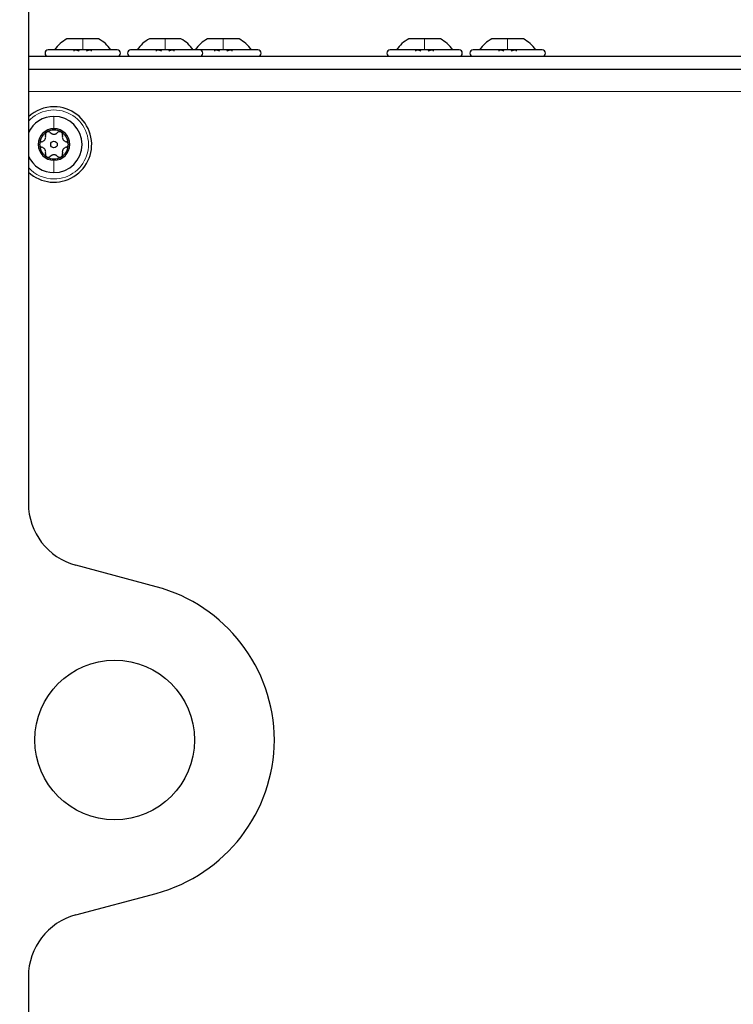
# Paper-space layout 'Blatt3' of a CAD drawing. Header units: millimetres. Extents: x 5 to 418, y 2 to 292.
# Tile 87 of 95: x 218 to 236, y 217 to 243. Entities that reach past the tile are written whole.
import ezdxf

# ---------------------------------------------------------------- set-up
doc = ezdxf.new("R2010")
doc.units = ezdxf.units.MM
doc.layers.add('SLD-0', color=7, linetype='Continuous')
doc.styles.add('SLDTEXTSTYLE0', font='TXT', dxfattribs={"width": 0.605})
doc.dimstyles.new('SLDDIMSTYLE0', dxfattribs={"dimtxt": 3.5, "dimasz": 3.302, "dimexe": 0, "dimexo": 0.0625, "dimgap": 0.875, "dimtad": 1, "dimlfac": 6, "dimrnd": 1e-09, "dimzin": 12, "dimdsep": 46, "dimtxsty": 'SLDTEXTSTYLE0', "dimsah": 1, "dimcen": 0.09, "dimadec": 0, "dimazin": 3, "dimtfac": 1, "dimtofl": 0, "dimtmove": 0, "dimatfit": 3, "dimfxl": 1, "dimfrac": 2, "dimtolj": 1, "dimtzin": 12, "dimarcsym": 0})
doc.dimstyles.new('SLDDIMSTYLE2', dxfattribs={"dimtxt": 3.5, "dimasz": 3.302, "dimexe": 0, "dimexo": 0.0625, "dimgap": 0.875, "dimtad": 1, "dimlfac": 6, "dimrnd": 1e-09, "dimzin": 12, "dimdsep": 46, "dimtxsty": 'SLDTEXTSTYLE0', "dimsah": 1, "dimcen": 0.09, "dimadec": 0, "dimazin": 3, "dimtfac": 1, "dimtmove": 0, "dimatfit": 0, "dimfxl": 1, "dimfrac": 2, "dimtolj": 1, "dimtzin": 12, "dimarcsym": 0})

# ---------------------------------------------------------------- blocks, each defined once
blk = doc.blocks.new('_D_19')
at = {"layer": 'SLD-0', "color": 7}
for p, q in [((205.654, 222.341), (205.654, 262.341)), ((216.488, 251.341), (216.488, 262.341)), ((205.654, 261.341), (199.304, 261.341)), ((216.488, 261.341), (205.654, 261.341)), ((216.488, 261.341), (222.838, 261.341))]:
    blk.add_line(p, q, dxfattribs=at)
for points in [[(205.654, 261.341), (202.352, 261.849), (202.352, 260.833)], [(216.488, 261.341), (219.79, 260.833), (219.79, 261.849)]]:
    blk.add_solid(points, dxfattribs=at)
at = {"layer": 'SLD-0', "color": 7, "insert": (208.397, 265.853), "char_height": 3.5, "attachment_point": 1, "style": 'SLDTEXTSTYLE0'}
blk.add_mtext('65', dxfattribs=at)
blk = doc.blocks.new('_D_20')
at = {"layer": 'SLD-0', "color": 7}
for p, q in [((216.488, 251.341), (216.488, 262.341)), ((255.071, 239.441), (255.071, 262.341)), ((216.488, 261.341), (255.071, 261.341))]:
    blk.add_line(p, q, dxfattribs=at)
for points in [[(216.488, 261.341), (219.79, 260.833), (219.79, 261.849)], [(255.071, 261.341), (251.769, 261.849), (251.769, 260.833)]]:
    blk.add_solid(points, dxfattribs=at)
at = {"layer": 'SLD-0', "color": 7, "insert": (229.764, 265.853), "char_height": 3.5, "attachment_point": 1, "style": 'SLDTEXTSTYLE0'}
blk.add_mtext('231,5', dxfattribs=at)
blk = doc.blocks.new('_D_21')
at = {"layer": 'SLD-0', "color": 7}
for p, q in [((205.654, 222.341), (205.654, 272.341)), ((255.071, 239.441), (255.071, 272.341)), ((255.071, 271.341), (205.654, 271.341))]:
    blk.add_line(p, q, dxfattribs=at)
for centre, start, end in [((229.719, 274.027), 153.4349, 206.5651), ((231.007, 274.027), 333.4349, 26.5651)]:
    blk.add_arc(centre, 6.006, start, end, dxfattribs=at)
for points in [[(205.654, 271.341), (208.956, 270.833), (208.956, 271.849)], [(255.071, 271.341), (251.769, 271.849), (251.769, 270.833)]]:
    blk.add_solid(points, dxfattribs=at)
at = {"layer": 'SLD-0', "color": 7, "insert": (224.347, 275.853), "char_height": 3.5, "attachment_point": 1, "style": 'SLDTEXTSTYLE0'}
blk.add_mtext('296,5', dxfattribs=at)

psp = doc.layouts.new('Blatt3')

# ---------------------------------------------------------------- linework, layer by layer
at = {"color": 7, "linetype": 'Continuous', "lineweight": 25}
for p, q in [((218.071, 250.5079), (218.071, 230.0117)), ((219.4876, 242.1329), (219.0751, 242.1329)), ((219.9001, 242.1329), (219.4876, 242.1329)), ((221.6376, 242.1329), (221.2251, 242.1329)), ((222.0501, 242.1329), (221.6376, 242.1329)), ((223.1543, 242.1329), (222.7418, 242.1329)), ((223.5668, 242.1329), (223.1543, 242.1329)), ((228.4043, 242.1329), (227.9918, 242.1329)), ((228.8168, 242.1329), (228.4043, 242.1329)), ((230.571, 242.1329), (230.1585, 242.1329)), ((230.9835, 242.1329), (230.571, 242.1329)), ((218.071, 241.6746), (244.221, 241.6746)), ((219.4876, 241.8413), (218.5876, 241.8413)), ((220.3876, 241.8413), (219.4876, 241.8413)), ((221.6376, 241.8413), (220.7376, 241.8413)), ((222.5376, 241.8413), (221.6376, 241.8413)), ((223.1543, 241.8413), (222.5376, 241.8413)), ((224.0543, 241.8413), (223.1543, 241.8413)), ((228.4043, 241.8413), (227.5043, 241.8413)), ((229.3043, 241.8413), (228.4043, 241.8413)), ((230.571, 241.8413), (229.671, 241.8413)), ((231.471, 241.8413), (230.571, 241.8413)), ((218.071, 241.3413), (243.8043, 241.3413)), ((221.3994, 227.841), (219.3063, 228.4018)), ((219.3063, 219.2807), (221.3994, 219.8416)), ((218.071, 217.6708), (218.071, 147.5117))]:
    psp.add_line(p, q, dxfattribs=at)
at = {"color": 7, "linetype": 'Continuous', "lineweight": 18}
psp.add_line((218.071, 240.7579), (243.1376, 240.7579), dxfattribs=at)
at = {"color": 7, "linetype": 'Continuous', "lineweight": 25}
for centre, radius in [((218.7376, 239.3746), 0.0863), ((220.321, 223.8413), 2.0833)]:
    psp.add_circle(centre, radius, dxfattribs=at)
for centre, radius, start, end in [((218.5876, 241.7579), 0.0833, 90, 270), ((220.3876, 241.7579), 0.0833, 270, 90), ((220.7376, 241.7579), 0.0833, 90, 270), ((222.5376, 241.7579), 0.0833, 270, 90), ((224.0543, 241.7579), 0.0833, 270, 90), ((227.5043, 241.7579), 0.0833, 90, 270), ((229.3043, 241.7579), 0.0833, 270, 90), ((229.671, 241.7579), 0.0833, 90, 270), ((231.471, 241.7579), 0.0833, 270, 90), ((218.7376, 239.3746), 0.9833, 90, 132.68491), ((218.7376, 239.3746), 0.9833, 227.31509, 90), ((218.7376, 239.3746), 0.7333, 90, 155.38002), ((218.7376, 239.3746), 0.7333, 270, 90), ((218.7376, 239.3746), 0.4125, 90, 270), ((218.7376, 239.3746), 0.375, 120, 180), ((218.7376, 239.3746), 0.375, 60, 120), ((218.7376, 239.3746), 0.4125, 270, 90), ((218.7376, 239.3746), 0.375, 360, 60), ((218.7376, 239.3746), 0.375, 180, 240), ((218.7376, 239.3746), 0.375, 300, 360), ((218.7376, 239.3746), 0.7333, 204.61998, 270), ((218.7376, 239.3746), 0.375, 240, 300), ((219.7376, 230.0117), 1.6667, 180, 255), ((220.321, 223.8163), 4.1667, 0.34344, 75), ((220.321, 223.8663), 4.1667, 285, 359.65656), ((219.7376, 217.6708), 1.6667, 105, 180)]:
    psp.add_arc(centre, radius, start, end, dxfattribs=at)
at = {"color": 7, "linetype": 'Continuous', "lineweight": 18}
for start, end in [(270, 137.79455), (222.20545, 270)]:
    psp.add_arc((218.7376, 239.3746), 0.9, start, end, dxfattribs=at)
at = {"color": 7, "linetype": 'Continuous', "lineweight": 25}
for points, knots in [([(219.0751, 242.1329), (219.0133, 242.0935), (218.8897, 242.0147), (218.7994, 241.8991), (218.7543, 241.8413)], [0, 0, 0, 0, 0.4999999, 1, 1, 1, 1]), ([(219.0751, 242.1329), (219.0133, 242.0935), (218.8897, 242.0147), (218.7994, 241.8991), (218.7543, 241.8413)], [0, 0, 0, 0, 0.4999999, 1, 1, 1, 1]), ([(220.221, 241.8413), (220.1758, 241.8991), (220.0856, 242.0147), (219.962, 242.0935), (219.9001, 242.1329)], [0, 0, 0, 0, 0.5000001, 1, 1, 1, 1]), ([(220.221, 241.8413), (220.1758, 241.8991), (220.0856, 242.0147), (219.962, 242.0935), (219.9001, 242.1329)], [0, 0, 0, 0, 0.50000013, 1, 1, 1, 1]), ([(219.2658, 241.8127), (219.2642, 241.8167), (219.2611, 241.8244), (219.266, 241.8336), (219.2788, 241.8398), (219.2992, 241.842), (219.3244, 241.8398), (219.3504, 241.8337), (219.3744, 241.8245), (219.3862, 241.8167), (219.3922, 241.8127)], [0, 0, 0, 0, 0.1252207, 0.2494814, 0.3743239, 0.4990613, 0.6238954, 0.7493873, 0.8744403, 1, 1, 1, 1]), ([(219.5831, 241.8127), (219.589, 241.8167), (219.6008, 241.8244), (219.6246, 241.8336), (219.6506, 241.8398), (219.6757, 241.842), (219.6963, 241.8398), (219.7092, 241.8337), (219.7142, 241.8245), (219.7111, 241.8167), (219.7095, 241.8127)], [0, 0, 0, 0, 0.1251933, 0.24943846, 0.37427938, 0.49902445, 0.62386859, 0.74936876, 0.87443044, 1, 1, 1, 1]), ([(221.4158, 241.8127), (221.4142, 241.8167), (221.4111, 241.8244), (221.416, 241.8336), (221.4288, 241.8398), (221.4492, 241.842), (221.4744, 241.8398), (221.5004, 241.8337), (221.5244, 241.8245), (221.5362, 241.8167), (221.5422, 241.8127)], [0, 0, 0, 0, 0.1252207, 0.2494814, 0.3743239, 0.4990613, 0.6238954, 0.7493873, 0.8744403, 1, 1, 1, 1]), ([(221.7331, 241.8127), (221.739, 241.8167), (221.7508, 241.8244), (221.7746, 241.8336), (221.8006, 241.8398), (221.8257, 241.842), (221.8463, 241.8398), (221.8592, 241.8337), (221.8642, 241.8245), (221.8611, 241.8167), (221.8595, 241.8127)], [0, 0, 0, 0, 0.1251933, 0.24943846, 0.37427938, 0.49902445, 0.62386859, 0.74936876, 0.87443044, 1, 1, 1, 1]), ([(222.9324, 241.8127), (222.9309, 241.8167), (222.9277, 241.8244), (222.9326, 241.8336), (222.9454, 241.8398), (222.9658, 241.842), (222.991, 241.8398), (223.0171, 241.8337), (223.0411, 241.8245), (223.0529, 241.8167), (223.0588, 241.8127)], [0, 0, 0, 0, 0.1252207, 0.2494814, 0.3743239, 0.4990613, 0.6238954, 0.7493873, 0.8744403, 1, 1, 1, 1]), ([(223.2498, 241.8127), (223.2557, 241.8167), (223.2675, 241.8244), (223.2913, 241.8336), (223.3172, 241.8398), (223.3424, 241.842), (223.363, 241.8398), (223.3759, 241.8337), (223.3809, 241.8245), (223.3777, 241.8167), (223.3762, 241.8127)], [0, 0, 0, 0, 0.1251933, 0.2494385, 0.3742794, 0.4990244, 0.6238686, 0.7493688, 0.8744304, 1, 1, 1, 1]), ([(228.1824, 241.8127), (228.1809, 241.8167), (228.1777, 241.8244), (228.1826, 241.8336), (228.1954, 241.8398), (228.2158, 241.842), (228.241, 241.8398), (228.2671, 241.8337), (228.2911, 241.8245), (228.3029, 241.8167), (228.3088, 241.8127)], [0, 0, 0, 0, 0.1252207, 0.2494814, 0.3743239, 0.4990613, 0.6238954, 0.7493873, 0.8744403, 1, 1, 1, 1]), ([(228.4998, 241.8127), (228.5057, 241.8167), (228.5175, 241.8244), (228.5413, 241.8336), (228.5672, 241.8398), (228.5924, 241.842), (228.613, 241.8398), (228.6259, 241.8337), (228.6309, 241.8245), (228.6277, 241.8167), (228.6262, 241.8127)], [0, 0, 0, 0, 0.1251933, 0.2494385, 0.3742794, 0.4990244, 0.6238686, 0.7493688, 0.8744304, 1, 1, 1, 1]), ([(230.3491, 241.8127), (230.3475, 241.8167), (230.3444, 241.8244), (230.3493, 241.8336), (230.3621, 241.8398), (230.3825, 241.842), (230.4077, 241.8398), (230.4337, 241.8337), (230.4577, 241.8245), (230.4696, 241.8167), (230.4755, 241.8127)], [0, 0, 0, 0, 0.1252207, 0.2494814, 0.3743239, 0.4990613, 0.6238954, 0.7493873, 0.8744403, 1, 1, 1, 1]), ([(230.6664, 241.8127), (230.6723, 241.8167), (230.6841, 241.8244), (230.708, 241.8336), (230.7339, 241.8398), (230.7591, 241.842), (230.7796, 241.8398), (230.7926, 241.8337), (230.7976, 241.8245), (230.7944, 241.8167), (230.7928, 241.8127)], [0, 0, 0, 0, 0.1251933, 0.2494385, 0.3742794, 0.4990244, 0.6238686, 0.7493688, 0.8744304, 1, 1, 1, 1]), ([(218.4203, 239.4476), (218.4364, 239.4532), (218.4606, 239.4616), (218.4877, 239.4863), (218.5045, 239.5089), (218.5158, 239.5349), (218.5238, 239.5709), (218.519, 239.5961), (218.5158, 239.6129)], [0, 0, 0, 0, 0.249201, 0.3743378, 0.4989316, 0.6240084, 0.74976, 1, 1, 1, 1]), ([(218.5501, 239.6994), (218.543, 239.6942), (218.5287, 239.6838), (218.5161, 239.6608), (218.511, 239.6362), (218.5142, 239.6207), (218.5158, 239.6129)], [0, 0, 0, 0, 0.2498571, 0.4994664, 0.7490114, 1, 1, 1, 1]), ([(218.6422, 239.6859), (218.6363, 239.6911), (218.6245, 239.7016), (218.6006, 239.7096), (218.5743, 239.7102), (218.5582, 239.703), (218.5501, 239.6994)], [0, 0, 0, 0, 0.2498071, 0.5000551, 0.7503094, 1, 1, 1, 1]), ([(218.6422, 239.6859), (218.6551, 239.6748), (218.6744, 239.6581), (218.7094, 239.6469), (218.7374, 239.6436), (218.7655, 239.6469), (218.8007, 239.6579), (218.8201, 239.6747), (218.8331, 239.6859)], [0, 0, 0, 0, 0.2491679, 0.3743031, 0.4989033, 0.6239875, 0.7497462, 1, 1, 1, 1]), ([(218.9251, 239.6994), (218.9171, 239.703), (218.9009, 239.7102), (218.8747, 239.7096), (218.8509, 239.7016), (218.839, 239.6911), (218.8331, 239.6859)], [0, 0, 0, 0, 0.250033, 0.4996315, 0.7492277, 1, 1, 1, 1]), ([(218.9595, 239.6129), (218.9611, 239.6206), (218.9642, 239.6361), (218.9592, 239.6608), (218.9466, 239.6838), (218.9323, 239.6942), (218.9251, 239.6994)], [0, 0, 0, 0, 0.2498147, 0.4999078, 0.7501201, 1, 1, 1, 1]), ([(218.9595, 239.6129), (218.9563, 239.5962), (218.9515, 239.5711), (218.9593, 239.5352), (218.9705, 239.5093), (218.9873, 239.4866), (219.0145, 239.4617), (219.0388, 239.4532), (219.0549, 239.4476)], [0, 0, 0, 0, 0.24919948, 0.37433619, 0.49893021, 0.62400742, 0.74975934, 1, 1, 1, 1]), ([(218.4203, 239.4476), (218.4128, 239.4451), (218.3979, 239.4401), (218.379, 239.4234), (218.3654, 239.401), (218.3635, 239.3834), (218.3626, 239.3746)], [0, 0, 0, 0, 0.2498519, 0.4999015, 0.7501147, 1, 1, 1, 1]), ([(218.3626, 239.3746), (218.3635, 239.3658), (218.3654, 239.3482), (218.379, 239.3258), (218.3978, 239.3091), (218.4128, 239.3041), (218.4203, 239.3016)], [0, 0, 0, 0, 0.2499907, 0.4996106, 0.7491271, 1, 1, 1, 1]), ([(219.1126, 239.3746), (219.1117, 239.3834), (219.1099, 239.401), (219.0963, 239.4234), (219.0775, 239.4401), (219.0625, 239.4451), (219.0549, 239.4476)], [0, 0, 0, 0, 0.2499907, 0.4996106, 0.7491271, 1, 1, 1, 1]), ([(219.0549, 239.3016), (219.0624, 239.3041), (219.0774, 239.3091), (219.0962, 239.3258), (219.1099, 239.3482), (219.1117, 239.3658), (219.1126, 239.3746)], [0, 0, 0, 0, 0.2498519, 0.4999015, 0.7501147, 1, 1, 1, 1]), ([(218.5158, 239.1363), (218.519, 239.153), (218.5237, 239.1782), (218.5159, 239.214), (218.5047, 239.2399), (218.4879, 239.2626), (218.4607, 239.2875), (218.4365, 239.296), (218.4203, 239.3016)], [0, 0, 0, 0, 0.2491995, 0.3743362, 0.4989302, 0.6240074, 0.7497593, 1, 1, 1, 1]), ([(218.5158, 239.1363), (218.5142, 239.1286), (218.511, 239.1131), (218.5161, 239.0885), (218.5286, 239.0654), (218.543, 239.055), (218.5501, 239.0498)], [0, 0, 0, 0, 0.2498147, 0.4999078, 0.7501201, 1, 1, 1, 1]), ([(218.8331, 239.0633), (218.8202, 239.0744), (218.8008, 239.0911), (218.7659, 239.1023), (218.7379, 239.1056), (218.7098, 239.1024), (218.6746, 239.0913), (218.6551, 239.0745), (218.6422, 239.0633)], [0, 0, 0, 0, 0.2491679, 0.3743031, 0.4989033, 0.6239875, 0.7497462, 1, 1, 1, 1]), ([(218.9251, 239.0498), (218.9323, 239.055), (218.9466, 239.0654), (218.9592, 239.0884), (218.9642, 239.113), (218.9611, 239.1285), (218.9595, 239.1363)], [0, 0, 0, 0, 0.2498571, 0.4994664, 0.7490114, 1, 1, 1, 1]), ([(219.0549, 239.3016), (219.0389, 239.296), (219.0147, 239.2876), (218.9876, 239.2629), (218.9707, 239.2403), (218.9595, 239.2143), (218.9515, 239.1783), (218.9563, 239.1531), (218.9595, 239.1363)], [0, 0, 0, 0, 0.249201, 0.3743378, 0.4989316, 0.6240084, 0.74976, 1, 1, 1, 1]), ([(218.5501, 239.0498), (218.5582, 239.0462), (218.5743, 239.039), (218.6006, 239.0396), (218.6244, 239.0476), (218.6362, 239.0581), (218.6422, 239.0633)], [0, 0, 0, 0, 0.250033, 0.4996315, 0.7492277, 1, 1, 1, 1]), ([(218.8331, 239.0633), (218.839, 239.0581), (218.8508, 239.0476), (218.8747, 239.0396), (218.9009, 239.039), (218.9171, 239.0462), (218.9251, 239.0498)], [0, 0, 0, 0, 0.24980712, 0.50005507, 0.75030939, 1, 1, 1, 1])]:
    psp.add_open_spline(points, degree=3, knots=knots, dxfattribs=at)
for points in [[(219.0751, 242.1329), (219.0133, 242.0935), (218.8896, 242.0147), (218.7994, 241.8991), (218.7543, 241.8413)], [(220.221, 241.8413), (220.1759, 241.8991), (220.0856, 242.0147), (219.962, 242.0935), (219.9001, 242.1329)], [(221.2251, 242.1329), (221.1633, 242.0935), (221.0396, 242.0147), (220.9494, 241.8991), (220.9043, 241.8413)], [(222.371, 241.8413), (222.3259, 241.8991), (222.2356, 242.0147), (222.112, 242.0935), (222.0501, 242.1329)], [(222.7418, 242.1329), (222.68, 242.0935), (222.5563, 242.0147), (222.4661, 241.8991), (222.421, 241.8413)], [(223.8876, 241.8413), (223.8425, 241.8991), (223.7523, 242.0147), (223.6286, 242.0935), (223.5668, 242.1329)], [(227.9918, 242.1329), (227.93, 242.0935), (227.8063, 242.0147), (227.7161, 241.8991), (227.671, 241.8413)], [(229.1376, 241.8413), (229.0925, 241.8991), (229.0023, 242.0147), (228.8786, 242.0935), (228.8168, 242.1329)], [(230.1585, 242.1329), (230.0966, 242.0935), (229.973, 242.0147), (229.8828, 241.8991), (229.8376, 241.8413)], [(231.3043, 241.8413), (231.2592, 241.8991), (231.169, 242.0147), (231.0453, 242.0935), (230.9835, 242.1329)]]:
    psp.add_open_spline(points, degree=3, dxfattribs=at)
at = {"color": 7, "linetype": 'Continuous', "lineweight": 18}
for points in [[(219.4876, 241.8413), (219.4876, 241.8991), (219.4876, 242.0147), (219.4876, 242.0935), (219.4876, 242.1329)], [(221.6376, 241.8413), (221.6376, 241.8991), (221.6376, 242.0147), (221.6376, 242.0935), (221.6376, 242.1329)], [(223.1543, 241.8413), (223.1543, 241.8991), (223.1543, 242.0147), (223.1543, 242.0935), (223.1543, 242.1329)], [(228.4043, 241.8413), (228.4043, 241.8991), (228.4043, 242.0147), (228.4043, 242.0935), (228.4043, 242.1329)], [(230.571, 241.8413), (230.571, 241.8991), (230.571, 242.0147), (230.571, 242.0935), (230.571, 242.1329)], [(218.7376, 240.1079), (218.7376, 240.0628), (218.7376, 239.9726), (218.7376, 239.8489), (218.7376, 239.7871)], [(218.7376, 238.6413), (218.7376, 238.6864), (218.7376, 238.7766), (218.7376, 238.9003), (218.7376, 238.9621)]]:
    psp.add_open_spline(points, degree=3, dxfattribs=at)

# ---------------------------------------------------------------- dimensions: what is measured, and where the dimension line sits
at = {"layer": 'SLD-0', "color": 7}
dim = psp.add_linear_dim(base=(205.6543, 271.3413), p1=(255.071, 239.4413), p2=(205.6543, 222.3413), text='(<>)', dimstyle='SLDDIMSTYLE0', dxfattribs=at)
dim.commit()
dim.dimension.update_dxf_attribs({"geometry": '_D_21', "text_midpoint": (230.3626, 271.3413), "dimtype": 160})
for base, p2, dimstyle, picture, middle in [((205.6543, 261.3413), (205.6543, 222.3413), 'SLDDIMSTYLE2', '_D_19', (211.071, 261.3413)), ((255.071, 261.3413), (255.071, 239.4413), 'SLDDIMSTYLE0', '_D_20', (235.7793, 261.3413))]:
    dim = psp.add_linear_dim(base=base, p1=(216.4876, 251.3413), p2=p2, dimstyle=dimstyle, dxfattribs=at)
    dim.commit()
    dim.dimension.update_dxf_attribs({"geometry": picture, "text_midpoint": middle, "dimtype": 160})

doc.saveas('drawing.dxf')
